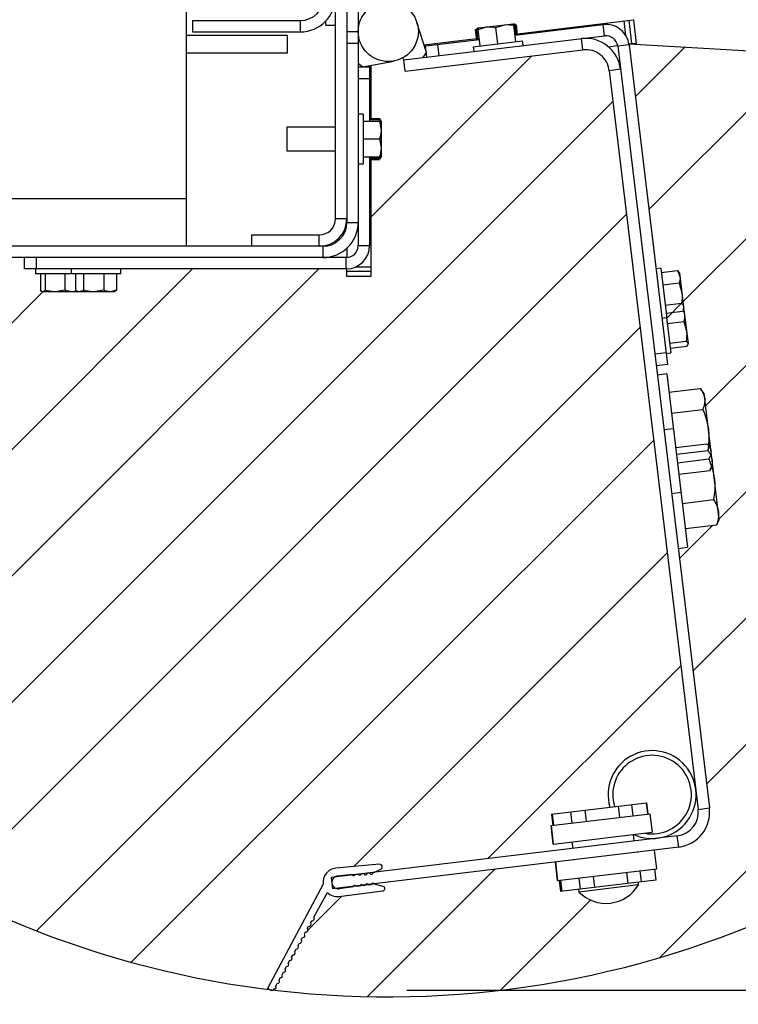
# Model space of a CAD drawing. Header units: inches. Extents: x 170 to 288, y 234 to 248.
# Tile 122 of 256: x 206.445 to 206.697, y 237.463 to 237.808. Entities that reach past the tile are written whole.
import ezdxf

# ---------------------------------------------------------------- set-up
doc = ezdxf.new("R2010")
doc.units = ezdxf.units.IN
doc.header["$LTSCALE"] = 0.25
doc.header["$MEASUREMENT"] = 0
doc.layers.add('ANNOTATIONS', color=1, linetype='Continuous')
doc.layers.add('SLIM E GUIDE MOTOR RH', color=7, linetype='Continuous')
doc.styles.add('ARIAL', font='arial.ttf', dxfattribs={"height": 0.09375})
doc.dimstyles.new('STANDARD$0', dxfattribs={"dimtxt": 0.09375, "dimasz": 0.09375, "dimexe": 0.03125, "dimexo": 0.046875, "dimgap": 0.09, "dimtad": 0, "dimtih": 1, "dimtoh": 1, "dimdec": 4, "dimzin": 0, "dimdsep": 46, "dimtxsty": 'ARIAL', "dimcen": 0.09, "dimadec": 0, "dimazin": 0, "dimtfac": 1, "dimtdec": 4, "dimtofl": 0, "dimtmove": 0, "dimatfit": 1, "dimfxl": 1, "dimtolj": 1, "dimtzin": 0, "dimarcsym": 0})

# ---------------------------------------------------------------- blocks, each defined once
blk = doc.blocks.new('*D21')
at = {"layer": 'ANNOTATIONS', "color": 0, "lineweight": -2, "transparency": 16777216}
for p, q in [((206.7274451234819, 238.0409402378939), (207.2884268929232, 238.0409402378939)), ((207.2571768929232, 237.9471902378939), (207.2571768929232, 237.8714131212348)), ((207.2571768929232, 237.5621238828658), (207.2571768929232, 237.5944656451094)), ((206.5806586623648, 237.4683738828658), (207.2884268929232, 237.4683738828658))]:
    blk.add_line(p, q, dxfattribs=at)
at = {"layer": 'ANNOTATIONS', "color": 0, "transparency": 16777216}
for points in [[(207.2415518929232, 237.9471902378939), (207.2728018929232, 237.9471902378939), (207.2571768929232, 238.0409402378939)], [(207.2415518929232, 237.5621238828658), (207.2728018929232, 237.5621238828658), (207.2571768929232, 237.4683738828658)]]:
    blk.add_solid(points, dxfattribs=at)
at = {"layer": 'defpoints', "color": 0, "transparency": 16777216}
for p in [(206.6805701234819, 238.0409402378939), (206.5337836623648, 237.4683738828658), (207.2571768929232, 237.4683738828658)]:
    blk.add_point(p, dxfattribs=at)
at = {"layer": 'ANNOTATIONS', "color": 0, "transparency": 16777216, "insert": (207.2571768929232, 237.732939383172), "char_height": 0.09375, "attachment_point": 5, "style": 'ARIAL'}
blk.add_mtext('\\A1;20 7/8"', dxfattribs=at)
blk = doc.blocks.new('*D18')
at = {"layer": 'ANNOTATIONS', "color": 0, "lineweight": -2, "transparency": 16777216}
for p, q in [((206.2464391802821, 237.8374751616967), (206.2464391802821, 236.9982826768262)), ((206.9106927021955, 237.7380263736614), (206.9106927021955, 236.9982826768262)), ((206.1526891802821, 237.0295326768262), (206.0589391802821, 237.0295326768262)), ((207.0044427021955, 237.0295326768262), (207.0981927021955, 237.0295326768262))]:
    blk.add_line(p, q, dxfattribs=at)
at = {"layer": 'ANNOTATIONS', "color": 0, "transparency": 16777216}
for points in [[(206.1526891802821, 237.0451576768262), (206.1526891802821, 237.0139076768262), (206.2464391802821, 237.0295326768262)], [(207.0044427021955, 237.0451576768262), (207.0044427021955, 237.0139076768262), (206.9106927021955, 237.0295326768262)]]:
    blk.add_solid(points, dxfattribs=at)
at = {"layer": 'defpoints', "color": 0, "transparency": 16777216}
for p in [(206.2464391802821, 237.8843501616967), (206.9106927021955, 237.7849013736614), (206.2464391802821, 237.0295326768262)]:
    blk.add_point(p, dxfattribs=at)
at = {"layer": 'ANNOTATIONS', "color": 0, "transparency": 16777216, "insert": (206.5785659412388, 237.0295326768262), "char_height": 0.09375, "attachment_point": 5, "style": 'ARIAL'}
blk.add_mtext('\\A1;26 3/4"', dxfattribs=at)

msp = doc.modelspace()

# ---------------------------------------------------------------- hatches: boundary and pattern name
at = {"layer": 'SLIM E GUIDE MOTOR RH'}
h = msp.add_hatch(dxfattribs=at)
h.set_pattern_fill('ANSI31', color=256, scale=0.25, style=0)
h.set_pattern_definition([(45, (194.802221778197, 234.9380207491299), (-0.02209708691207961, 0.02209708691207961), [])])
edge = h.paths.add_edge_path()
edge.add_arc((206.5738761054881, 237.8034061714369), 0.3373245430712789, 263.2040121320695, 356.8553153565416)
edge.add_line((206.9106927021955, 237.7849013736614), (206.658294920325, 237.7990132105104))
edge.add_line((206.658294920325, 237.7990132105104), (206.6583212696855, 237.7988148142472))
edge.add_line((206.6583212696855, 237.7988148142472), (206.6677385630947, 237.7205458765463))
edge.add_line((206.6677385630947, 237.7205458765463), (206.6693932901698, 237.7207449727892))
edge.add_line((206.6693932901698, 237.7207449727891), (206.6695735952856, 237.7192464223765))
edge.add_line((206.6695735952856, 237.7192464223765), (206.6753073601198, 237.7199363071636))
edge.add_spline(control_points=[(206.675307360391, 237.7199363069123), (206.6754183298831, 237.719833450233), (206.6755403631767, 237.7197203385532), (206.6755946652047, 237.7195934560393), (206.675599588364, 237.7195819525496)], knot_values=[0, 0, 0, 0, 0.9093367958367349, 0.9999992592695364, 0.9999992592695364, 0.9999992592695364, 0.9999992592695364], degree=3, periodic=0)
edge.add_line((206.6756041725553, 237.7195829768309), (206.6759699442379, 237.7191024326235))
edge.add_line((206.6759699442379, 237.7191024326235), (206.6761231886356, 237.7178287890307))
edge.add_spline(control_points=[(206.6761231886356, 237.7178287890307), (206.6761288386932, 237.7177771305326), (206.6761388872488, 237.7176852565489), (206.6761446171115, 237.7175930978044), (206.6761463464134, 237.7175527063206)], knot_values=[0, 0, 0, 0, 0.070251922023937, 0.1249421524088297, 0.1249421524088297, 0.1249421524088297, 0.1249421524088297], degree=3, periodic=0)
edge.add_line((206.6761480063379, 237.717552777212), (206.6768123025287, 237.7121014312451))
edge.add_line((206.6768123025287, 237.7121014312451), (206.6774056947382, 237.7071696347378))
edge.add_spline(control_points=[(206.6774056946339, 237.7071696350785), (206.6773018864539, 237.7075089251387), (206.6771620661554, 237.7079659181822), (206.6767831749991, 237.7083759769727), (206.6766855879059, 237.7084815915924)], knot_values=[0, 0, 0, 0, 0.7424401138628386, 0.9999997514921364, 0.9999997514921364, 0.9999997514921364, 0.9999997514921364], degree=3, periodic=0)
edge.add_line((206.6766855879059, 237.7084815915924), (206.6709518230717, 237.7077917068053))
edge.add_line((206.6709518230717, 237.7077917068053), (206.6713841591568, 237.7041984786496))
edge.add_line((206.6713841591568, 237.7041984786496), (206.6714638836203, 237.7035358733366))
edge.add_line((206.6714638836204, 237.7035358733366), (206.6717203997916, 237.7014039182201))
edge.add_line((206.6717203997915, 237.7014039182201), (206.6774541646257, 237.7020938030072))
edge.add_spline(control_points=[(206.6774541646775, 237.7020938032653), (206.6776208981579, 237.7029249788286), (206.6777890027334, 237.7037629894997), (206.6777137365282, 237.7045872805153), (206.6777131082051, 237.704594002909)], knot_values=[0.06249575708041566, 0.06249575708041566, 0.06249575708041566, 0.06249575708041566, 0.9923532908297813, 0.999999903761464, 0.999999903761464, 0.999999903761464, 0.999999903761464], degree=3, periodic=0)
edge.add_line((206.6777135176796, 237.7045940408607), (206.6784217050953, 237.6987253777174))
edge.add_line((206.6784217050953, 237.6987253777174), (206.6789357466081, 237.6944530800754))
edge.add_spline(control_points=[(206.6789357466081, 237.6944530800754), (206.678936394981, 237.6943988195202), (206.6789370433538, 237.694344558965), (206.6789309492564, 237.6942896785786)], knot_values=[0, 0, 0, 0, 0.1890781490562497, 0.1890781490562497, 0.1890781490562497, 0.1890781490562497], degree=3, periodic=0)
edge.add_line((206.6789361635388, 237.6942891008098), (206.6789093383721, 237.6941809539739))
edge.add_spline(control_points=[(206.6789086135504, 237.6941811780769), (206.678845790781, 237.6939779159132), (206.6786640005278, 237.6937637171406), (206.6784822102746, 237.693549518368)], knot_values=[0.3125856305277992, 0.3125856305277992, 0.3125856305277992, 0.3125856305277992, 1, 1, 1, 1], degree=3, periodic=0)
edge.add_line((206.6784822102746, 237.693549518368), (206.6727484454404, 237.6928596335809))
edge.add_line((206.6727484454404, 237.6928596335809), (206.6729284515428, 237.6913635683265))
edge.add_line((206.6729284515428, 237.6913635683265), (206.6729571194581, 237.6911253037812))
edge.add_line((206.6729571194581, 237.6911253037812), (206.671302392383, 237.6909262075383))
edge.add_line((206.671302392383, 237.6909262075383), (206.6717602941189, 237.687120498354))
edge.add_line((206.6717602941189, 237.687120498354), (206.6678220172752, 237.6866466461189))
edge.add_line((206.6678220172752, 237.6866466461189), (206.6682122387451, 237.6834034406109))
edge.add_line((206.6682122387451, 237.6834034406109), (206.671521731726, 237.6838016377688))
edge.add_line((206.671521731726, 237.6838016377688), (206.6722038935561, 237.678132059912))
edge.add_line((206.6722038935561, 237.678132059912), (206.6722865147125, 237.6774453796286))
edge.add_line((206.6722865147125, 237.6774453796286), (206.6832245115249, 237.6787614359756))
edge.add_spline(control_points=[(206.6832245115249, 237.6787614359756), (206.6837814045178, 237.6778960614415), (206.6845203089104, 237.676747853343), (206.6847270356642, 237.6755030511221), (206.6847779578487, 237.6751964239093)], knot_values=[0, 0, 0, 0, 0.7536739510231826, 0.9999999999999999, 0.9999999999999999, 0.9999999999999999, 0.9999999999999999], degree=3, periodic=0)
edge.add_line((206.6847779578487, 237.6751964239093), (206.6860849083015, 237.6643341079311))
edge.add_line((206.6860849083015, 237.6643341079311), (206.6873638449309, 237.6537046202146))
edge.add_line((206.6873638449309, 237.6537046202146), (206.688157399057, 237.6471092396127))
edge.add_line((206.688157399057, 237.6471092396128), (206.689542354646, 237.6355986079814))
edge.add_spline(control_points=[(206.689542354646, 237.6355986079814), (206.689553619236, 237.6354937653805), (206.689638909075, 237.634699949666), (206.6895767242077, 237.633175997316), (206.6891703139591, 237.631762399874), (206.688965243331, 237.6310491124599)], knot_values=[0, 0, 0, 0, 0.0701027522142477, 0.5307829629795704, 1, 1, 1, 1], degree=3, periodic=0)
edge.add_line((206.688965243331, 237.6310491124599), (206.6780272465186, 237.6297330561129))
edge.add_line((206.6780272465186, 237.6297330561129), (206.6788086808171, 237.6232384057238))
edge.add_line((206.6788086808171, 237.6232384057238), (206.6754991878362, 237.6228402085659))
edge.add_line((206.6754991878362, 237.6228402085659), (206.6864176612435, 237.5320947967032))
edge.add_arc((206.6742057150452, 237.5306254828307), 0.01230002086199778, -83.13906115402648, 6.8607199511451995, ccw=False)
edge.add_line((206.6756750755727, 237.5184135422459), (206.667125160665, 237.5173847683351))
edge.add_line((206.667125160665, 237.5173847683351), (206.6679090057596, 237.5108700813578))
edge.add_line((206.6679090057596, 237.5108700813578), (206.6673227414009, 237.5107995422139))
edge.add_line((206.6673227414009, 237.5107995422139), (206.6677930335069, 237.5068908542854))
edge.add_line((206.6677930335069, 237.5068908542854), (206.6676978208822, 237.5068793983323))
edge.add_line((206.6676978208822, 237.5068793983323), (206.6625208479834, 237.5062565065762))
edge.add_line((206.6625208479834, 237.5062565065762), (206.6616040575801, 237.5061461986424))
edge.add_line((206.6616040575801, 237.5061461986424), (206.6616171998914, 237.5052092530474))
edge.add_arc((206.6502609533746, 237.5119856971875), 0.01322439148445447, 224.5468917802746, 329.1748330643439, ccw=False)
edge.add_line((206.6408362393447, 237.5027088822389), (206.6406267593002, 237.5036222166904))
edge.add_line((206.6406267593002, 237.5036222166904), (206.6348749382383, 237.5029301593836))
edge.add_line((206.6348749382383, 237.5029301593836), (206.6344377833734, 237.5028775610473))
edge.add_line((206.6344377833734, 237.5028775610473), (206.6339674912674, 237.5067862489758))
edge.add_line((206.6339674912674, 237.5067862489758), (206.6333811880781, 237.5067157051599))
edge.add_line((206.6333811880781, 237.5067157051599), (206.6325973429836, 237.5132303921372))
edge.add_line((206.6325973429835, 237.5132303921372), (206.5692501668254, 237.5056084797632))
edge.add_arc((206.5688232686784, 237.5053136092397), 0.0005188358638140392, 16.56957949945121, 34.6339255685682, ccw=False)
edge.add_line((206.5693205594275, 237.5054615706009), (206.5723675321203, 237.5047032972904))
edge.add_arc((206.5721700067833, 237.5039095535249), 0.0008179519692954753, -82.96095431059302, 76.02563793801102, ccw=False)
edge.add_line((206.5722702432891, 237.5030977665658), (206.5569450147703, 237.5012054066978))
edge.add_arc((206.5563407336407, 237.5060987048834), 0.004930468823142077, 226.5444311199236, 277.0399042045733, ccw=False)
edge.add_line((206.5529495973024, 237.5025196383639), (206.5481377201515, 237.4939666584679))
edge.add_arc((206.5476028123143, 237.4934352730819), 0.0007539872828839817, -102.42715813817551, 44.81072668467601, ccw=False)
edge.add_line((206.5474405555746, 237.4926989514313), (206.5470885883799, 237.4920589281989))
edge.add_arc((206.5463221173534, 237.4915759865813), 0.0009059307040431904, -89.83099432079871, 32.21439904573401, ccw=False)
edge.add_line((206.5463247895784, 237.4906700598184), (206.5459854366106, 237.4900530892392))
edge.add_arc((206.5453495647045, 237.4895660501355), 0.0008009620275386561, -95.06289226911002, 37.44991277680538, ccw=False)
edge.add_line((206.5452788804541, 237.4887682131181), (206.5448830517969, 237.4880485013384))
edge.add_arc((206.5443776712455, 237.4875413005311), 0.0007160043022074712, -102.71948397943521, 45.102997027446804, ccw=False)
edge.add_line((206.5442200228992, 237.4868428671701), (206.5437551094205, 237.4859973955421))
edge.add_arc((206.5432475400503, 237.485485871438), 0.0007206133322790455, -102.84168497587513, 45.222343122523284, ccw=False)
edge.add_line((206.543087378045, 237.4847832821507), (206.5426752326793, 237.4840337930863))
edge.add_arc((206.5420226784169, 237.4835819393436), 0.0007937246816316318, -92.31584543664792, 34.70022251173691, ccw=False)
edge.add_line((206.5419906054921, 237.48278886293), (206.5414948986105, 237.4818874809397))
edge.add_arc((206.5409304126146, 237.481432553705), 0.0007249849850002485, -96.48289905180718, 38.865831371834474, ccw=False)
edge.add_line((206.5408485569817, 237.4807122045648), (206.540413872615, 237.4799217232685))
edge.add_arc((206.5399678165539, 237.4794716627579), 0.0006336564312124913, -102.87281369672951, 45.25603424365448, ccw=False)
edge.add_line((206.5398266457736, 237.4788539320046), (206.5392679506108, 237.4778379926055))
edge.add_arc((206.5387821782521, 237.4773837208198), 0.0006650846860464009, -100.69874694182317, 43.08075525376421, ccw=False)
edge.add_line((206.538658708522, 237.4767301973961), (206.5381913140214, 237.4758801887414))
edge.add_arc((206.5376009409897, 237.4754547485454), 0.000727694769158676, -93.39694048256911, 35.77763220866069, ccw=False)
edge.add_line((206.5375578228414, 237.4747283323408), (206.5370641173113, 237.4738305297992))
edge.add_arc((206.5364557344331, 237.4734276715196), 0.0007296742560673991, -91.1282268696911, 33.511683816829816, ccw=False)
edge.add_line((206.5364413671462, 237.4726981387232), (206.5360225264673, 237.4719365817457))
edge.add_arc((206.535443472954, 237.4714925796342), 0.0007296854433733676, -95.09326844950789, 37.47998604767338, ccw=False)
edge.add_line((206.5353786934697, 237.4707657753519), (206.5348227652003, 237.4697548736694))
edge.add_arc((206.5345246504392, 237.4693248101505), 0.0005232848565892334, -109.02449597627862, 55.270774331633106, ccw=False)
edge.add_arc((206.5334359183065, 237.4693933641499), 0.001077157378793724, 299.0524053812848, 328.4723292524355, ccw=False)

# ---------------------------------------------------------------- linework, layer by layer
for p, q in [((206.5036038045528, 238.0369735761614), (206.5036038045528, 237.7284402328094)), ((206.5597373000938, 238.0369735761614), (206.5597373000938, 237.7367735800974)), ((206.5557705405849, 237.738073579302), (206.5557705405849, 238.0313069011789)), ((206.5637037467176, 237.8617996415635), (206.5637037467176, 237.7286402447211)), ((206.5057705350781, 237.8073319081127), (206.5057705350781, 237.803365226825)), ((206.5057705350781, 237.8073319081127), (206.5434703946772, 237.8073319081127)), ((206.5434703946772, 237.803365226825), (206.5434703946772, 237.8073319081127)), ((206.5524370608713, 237.8057235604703), (206.5524370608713, 237.807245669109)), ((206.5524370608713, 237.8057235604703), (206.5557705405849, 237.8057235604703)), ((206.5875046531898, 237.7961040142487), (206.5842260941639, 237.8065976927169)), ((206.6055546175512, 237.8047204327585), (206.6179651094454, 237.8062136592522)), ((206.6056212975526, 237.8041662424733), (206.6086572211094, 237.8050937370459)), ((206.6118265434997, 237.8049128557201), (206.6148624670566, 237.8058403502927)), ((206.6187216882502, 237.7999255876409), (206.6180317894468, 237.8056594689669)), ((206.6182411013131, 237.8060413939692), (206.6187919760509, 237.8057509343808)), ((206.618446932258, 237.8022091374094), (206.6492745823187, 237.8059183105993)), ((206.6186456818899, 237.8059227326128), (206.6184755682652, 237.8059955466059)), ((206.6189364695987, 237.8022680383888), (206.6185213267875, 237.8057183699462)), ((206.6186791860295, 237.8059084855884), (206.6186456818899, 237.8059227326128)), ((206.6187158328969, 237.8058435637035), (206.6189182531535, 237.8057661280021)), ((206.6192071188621, 237.8023006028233), (206.6187919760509, 237.8057509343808)), ((206.6193333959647, 237.8023157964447), (206.6189182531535, 237.8057661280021)), ((206.61937859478, 237.802321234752), (206.6189634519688, 237.8057715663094)), ((206.6193844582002, 237.8023219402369), (206.618969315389, 237.8057722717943)), ((206.6193366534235, 237.8027192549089), (206.6598832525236, 237.807597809)), ((206.6497484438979, 237.8019799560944), (206.6492745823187, 237.8059183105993)), ((206.6571900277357, 237.8020780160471), (206.6565737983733, 237.8071996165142)), ((206.6582285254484, 237.8073987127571), (206.659224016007, 237.7991249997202)), ((206.6598832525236, 237.807597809), (206.6608787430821, 237.799324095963)), ((206.5036038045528, 237.80222358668), (206.5389038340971, 237.80222358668)), ((206.5057705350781, 237.803365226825), (206.5434703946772, 237.803365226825)), ((206.5389038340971, 237.80222358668), (206.5389038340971, 237.7959735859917)), ((206.5597373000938, 237.8034662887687), (206.5637037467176, 237.8034662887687)), ((206.5796208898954, 237.7935422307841), (206.6497484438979, 237.8019799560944)), ((206.6050989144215, 237.8006031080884), (206.6046837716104, 237.8040534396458)), ((206.6051047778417, 237.8006038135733), (206.6046896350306, 237.8040541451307)), ((206.6048897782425, 237.8041982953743), (206.6047348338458, 237.804059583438)), ((206.6047348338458, 237.804059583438), (206.6049625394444, 237.8041465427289)), ((206.605149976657, 237.8006092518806), (206.6047348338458, 237.804059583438)), ((206.6048611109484, 237.8040747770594), (206.6051663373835, 237.8041827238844)), ((206.6052762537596, 237.8006244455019), (206.6048611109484, 237.8040747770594)), ((206.605308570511, 237.8045357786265), (206.6051104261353, 237.8043874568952)), ((206.6051317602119, 237.8041073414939), (206.6056095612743, 237.8042637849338)), ((206.6055469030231, 237.8006570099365), (206.6051317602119, 237.8041073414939)), ((206.6054806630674, 237.8046648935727), (206.605308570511, 237.8045357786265)), ((206.606311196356, 237.7984323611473), (206.6056212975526, 237.8041662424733)), ((206.6125164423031, 237.7991789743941), (206.6118265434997, 237.8049128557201)), ((206.5637037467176, 237.7992735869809), (206.5597373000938, 237.7992735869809)), ((206.5866660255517, 237.7987883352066), (206.6050511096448, 237.8010004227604)), ((206.5872221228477, 237.7984521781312), (206.6060364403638, 237.8007159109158)), ((206.5876959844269, 237.7945138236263), (206.5872221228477, 237.7984521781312)), ((206.5913589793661, 237.7989499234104), (206.5918328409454, 237.7950115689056)), ((206.6039118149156, 237.7981436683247), (206.6211210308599, 237.8002142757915)), ((206.6039118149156, 237.7981436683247), (206.6041109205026, 237.7964888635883)), ((206.621320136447, 237.7985594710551), (206.6211210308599, 237.8002142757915)), ((206.6421471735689, 237.7970703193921), (206.6416733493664, 237.8010083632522)), ((206.6511292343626, 237.7981510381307), (206.6543543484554, 237.7985390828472)), ((206.6583212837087, 237.7988146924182), (206.654383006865, 237.7983408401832)), ((206.654383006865, 237.7983408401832), (206.6864176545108, 237.5320947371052)), ((206.6608787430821, 237.799324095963), (206.6582949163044, 237.7990132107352)), ((206.9106927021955, 237.7849013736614), (206.6582949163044, 237.7990132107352)), ((206.6583212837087, 237.7988146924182), (206.6717602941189, 237.687120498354)), ((206.5389038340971, 237.7959735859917), (206.5036038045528, 237.7959735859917)), ((206.5680706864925, 237.7386059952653), (206.6243996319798, 237.7949349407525)), ((206.580094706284, 237.7896041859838), (206.6421471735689, 237.7970703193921)), ((206.5863732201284, 237.7943546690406), (206.5875046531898, 237.7961040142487)), ((206.5637037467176, 237.7924725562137), (206.5653054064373, 237.7911402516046)), ((206.5653054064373, 237.7911402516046), (206.5761155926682, 237.793141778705)), ((206.5680706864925, 237.7916522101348), (206.5680706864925, 237.773134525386)), ((206.5796208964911, 237.7935421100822), (206.579234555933, 237.7942499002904)), ((206.5800947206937, 237.7896040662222), (206.5796208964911, 237.7935421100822)), ((206.5637037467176, 237.7911402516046), (206.5676705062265, 237.7911402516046)), ((206.5676705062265, 237.7911402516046), (206.5676705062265, 237.7721902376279)), ((206.6553545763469, 237.7902659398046), (206.6514163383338, 237.7897920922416)), ((206.6514163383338, 237.7897920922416), (206.6824794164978, 237.5316208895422)), ((206.5676705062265, 237.7869735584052), (206.5637037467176, 237.7869735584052)), ((206.3925930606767, 237.5189341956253), (206.6527088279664, 237.779049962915)), ((206.5653704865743, 237.7746069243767), (206.5637037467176, 237.7746069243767)), ((206.5653704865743, 237.7746069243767), (206.5653704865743, 237.7572735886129)), ((206.5653704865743, 237.7721902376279), (206.5711457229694, 237.7721902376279)), ((206.5676705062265, 237.773134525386), (206.5711457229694, 237.773134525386)), ((206.5676705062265, 237.7731286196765), (206.5711457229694, 237.7731286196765)), ((206.5676705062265, 237.773083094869), (206.5711457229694, 237.773083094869)), ((206.5676705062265, 237.772955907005), (206.5711457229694, 237.772955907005)), ((206.5676705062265, 237.7726833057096), (206.5711457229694, 237.7726833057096)), ((206.5711457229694, 237.773083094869), (206.5712048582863, 237.7728466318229)), ((206.571264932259, 237.7729126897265), (206.5711457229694, 237.773083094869)), ((206.5711457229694, 237.772955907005), (206.5712164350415, 237.7726399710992)), ((206.5711457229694, 237.7726833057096), (206.5712439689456, 237.7721902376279)), ((206.5711457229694, 237.7721902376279), (206.571703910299, 237.769065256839)), ((206.571549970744, 237.7724565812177), (206.5714263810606, 237.7726710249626)), ((206.5716576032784, 237.7722702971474), (206.571549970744, 237.7724565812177)), ((206.571703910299, 237.7721902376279), (206.571703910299, 237.7596902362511)), ((206.5557705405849, 237.7701068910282), (206.5387039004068, 237.7701068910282)), ((206.5387039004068, 237.7701068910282), (206.5387039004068, 237.7617735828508)), ((206.5653704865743, 237.7659402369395), (206.5711457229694, 237.7659402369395)), ((206.5711457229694, 237.7659402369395), (206.571703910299, 237.7628152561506)), ((206.5387039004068, 237.7617735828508), (206.5557705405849, 237.7617735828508)), ((206.5637037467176, 237.7572735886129), (206.5653704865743, 237.7572735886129)), ((206.5653704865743, 237.7596902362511), (206.5711457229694, 237.7596902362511)), ((206.5676705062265, 237.7596902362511), (206.5676705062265, 237.7286402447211)), ((206.5676705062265, 237.7591971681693), (206.5711457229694, 237.7591971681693)), ((206.5676705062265, 237.758924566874), (206.5711457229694, 237.758924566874)), ((206.5676705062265, 237.75879737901), (206.5711457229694, 237.75879737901)), ((206.5676705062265, 237.7587518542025), (206.5711457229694, 237.7587518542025)), ((206.5676705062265, 237.758745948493), (206.5711457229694, 237.758745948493)), ((206.5680706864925, 237.758745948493), (206.5680706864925, 237.7179069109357)), ((206.5714999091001, 237.7594367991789), (206.5711457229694, 237.758924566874)), ((206.5712467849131, 237.7589890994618), (206.5711457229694, 237.75879737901)), ((206.5713156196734, 237.7590177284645), (206.5713337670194, 237.7590492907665)), ((206.5713337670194, 237.7590492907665), (206.5714263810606, 237.759209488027)), ((206.3229373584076, 237.7451068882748), (206.5036038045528, 237.7451068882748)), ((206.4207120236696, 237.502858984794), (206.6574551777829, 237.7396021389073)), ((206.5557705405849, 237.738073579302), (206.5597373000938, 237.738073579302)), ((206.5597373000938, 237.7367735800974), (206.5637037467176, 237.7367735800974)), ((206.5264037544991, 237.7324069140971), (206.5264037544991, 237.7284402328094)), ((206.5264037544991, 237.7324069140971), (206.55010387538, 237.7324069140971)), ((206.55010387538, 237.7284402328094), (206.55010387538, 237.7324069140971)), ((206.5514039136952, 237.7284402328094), (206.2913706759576, 237.7284402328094)), ((206.5514039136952, 237.7244735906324), (206.5514039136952, 237.7284402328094)), ((206.5597373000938, 237.7277267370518), (206.5597373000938, 237.7244783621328)), ((206.5637037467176, 237.7286402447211), (206.5676705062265, 237.7286402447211)), ((206.5595370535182, 237.7244735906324), (206.2913706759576, 237.7244735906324)), ((206.4470372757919, 237.7205069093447), (206.4470372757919, 237.7244735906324)), ((206.4512039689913, 237.7244735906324), (206.4512039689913, 237.7205069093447)), ((206.5595370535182, 237.7205069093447), (206.5595370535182, 237.7244735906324)), ((206.3428667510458, 237.5575962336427), (206.5057774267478, 237.7205069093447)), ((206.3666799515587, 237.5372152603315), (206.549971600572, 237.7205069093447)), ((206.5595370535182, 237.7205069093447), (206.4470372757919, 237.7205069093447)), ((206.4508704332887, 237.7205069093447), (206.4508704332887, 237.7188402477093)), ((206.4633705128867, 237.7205069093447), (206.4633705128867, 237.7188402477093)), ((206.4807037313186, 237.7188402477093), (206.4807037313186, 237.7205069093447)), ((206.5597373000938, 237.7179069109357), (206.5597373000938, 237.7205093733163)), ((206.5680706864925, 237.7195735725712), (206.5597373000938, 237.7195735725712)), ((206.5629121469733, 237.7212402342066), (206.5680706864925, 237.7212402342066)), ((206.6693932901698, 237.7207449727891), (206.6677385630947, 237.7205458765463)), ((206.6693932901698, 237.7207449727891), (206.6713841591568, 237.7041984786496)), ((206.6695735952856, 237.7192464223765), (206.6753073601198, 237.7199363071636)), ((206.6753073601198, 237.7199363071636), (206.6761231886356, 237.7178287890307)), ((206.6759699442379, 237.7191024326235), (206.6756087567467, 237.7195840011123)), ((206.6759699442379, 237.7191024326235), (206.6774056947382, 237.7071696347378)), ((206.4807037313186, 237.7188402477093), (206.4508704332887, 237.7188402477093)), ((206.4526172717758, 237.7188402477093), (206.4526172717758, 237.7130651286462)), ((206.4543030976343, 237.7188402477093), (206.4543030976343, 237.7130651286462)), ((206.4612231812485, 237.7188402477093), (206.4612231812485, 237.7130651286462)), ((206.4648798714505, 237.7188402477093), (206.4648798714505, 237.7130651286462)), ((206.4676570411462, 237.7188402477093), (206.4676570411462, 237.7130651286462)), ((206.4748142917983, 237.7188402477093), (206.4748142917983, 237.7130651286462)), ((206.4791943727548, 237.7188402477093), (206.4791943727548, 237.7130651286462)), ((206.5680706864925, 237.7179069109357), (206.5597373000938, 237.7179069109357)), ((206.6700968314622, 237.7148977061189), (206.6758305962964, 237.7155875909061)), ((206.6758305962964, 237.7155875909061), (206.6768123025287, 237.7121014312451)), ((206.3211080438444, 237.5800317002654), (206.45363907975, 237.7125627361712)), ((206.4531094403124, 237.7126096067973), (206.4532871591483, 237.7125069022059)), ((206.4653135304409, 237.7125069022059), (206.453460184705, 237.7125069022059)), ((206.4612231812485, 237.7130651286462), (206.457763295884, 237.7125069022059)), ((206.4650582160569, 237.7127667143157), (206.4638401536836, 237.7125069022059)), ((206.4652656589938, 237.7128079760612), (206.4657872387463, 237.7125069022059)), ((206.4782873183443, 237.7125069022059), (206.4657872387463, 237.7125069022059)), ((206.4748142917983, 237.7130651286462), (206.4712358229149, 237.7125069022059)), ((206.4791943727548, 237.7130651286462), (206.4770044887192, 237.7125069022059)), ((206.4782873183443, 237.7125069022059), (206.4788085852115, 237.7128079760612)), ((206.6709518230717, 237.7077917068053), (206.6766855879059, 237.7084815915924)), ((206.6712835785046, 237.7050344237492), (206.6770173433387, 237.7057243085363)), ((206.6772265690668, 237.7061380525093), (206.6774631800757, 237.7066918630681)), ((206.6772923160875, 237.705937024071), (206.6776957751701, 237.70475872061)), ((206.6774056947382, 237.7071696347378), (206.6774631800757, 237.7066918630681)), ((206.6775197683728, 237.7062215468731), (206.6789357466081, 237.6944530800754)), ((206.6698091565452, 237.7033367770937), (206.6714638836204, 237.7035358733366)), ((206.6713841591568, 237.7041984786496), (206.6714638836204, 237.7035358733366)), ((206.6714638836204, 237.7035358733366), (206.6729571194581, 237.6911253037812)), ((206.6717203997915, 237.7014039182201), (206.6774541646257, 237.7020938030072)), ((206.6774541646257, 237.7020938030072), (206.6784217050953, 237.6987253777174)), ((206.4512191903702, 237.4891719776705), (206.6622015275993, 237.7001543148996)), ((206.6725470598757, 237.6945333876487), (206.6782808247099, 237.6952232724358)), ((206.6727484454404, 237.6928596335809), (206.6784822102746, 237.693549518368)), ((206.6788756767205, 237.6940925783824), (206.6789564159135, 237.6942812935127)), ((206.6673242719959, 237.6907835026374), (206.6712625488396, 237.6912573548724)), ((206.671302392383, 237.6909262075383), (206.6729571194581, 237.6911253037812)), ((206.6717602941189, 237.687120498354), (206.6678220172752, 237.6866466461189)), ((206.671521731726, 237.6838016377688), (206.6682122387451, 237.6834034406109)), ((206.671521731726, 237.6838016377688), (206.6788086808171, 237.6232384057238)), ((206.6722865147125, 237.6774453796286), (206.6832245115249, 237.6787614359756)), ((206.6833136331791, 237.6786218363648), (206.6832245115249, 237.6787614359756)), ((206.6845636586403, 237.6769775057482), (206.6833246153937, 237.6786300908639)), ((206.6898596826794, 237.6329612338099), (206.6845636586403, 237.6769775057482)), ((206.6731764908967, 237.670048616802), (206.6841144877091, 237.6713646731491)), ((206.6738312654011, 237.6646066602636), (206.6705217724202, 237.6642084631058)), ((206.4798772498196, 237.6504125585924), (206.4914127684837, 237.6619480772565)), ((206.4844049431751, 237.4781635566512), (206.6669478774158, 237.6607064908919)), ((206.6746127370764, 237.6581116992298), (206.6855507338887, 237.6594277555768)), ((206.6749004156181, 237.6557207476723), (206.6858384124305, 237.6570368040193)), ((206.6868732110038, 237.6577823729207), (206.6861963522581, 237.6586851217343)), ((206.675257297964, 237.6527546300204), (206.6861952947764, 237.6540706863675)), ((206.6867384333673, 237.6502571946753), (206.6875501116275, 237.6521565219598)), ((206.6757343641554, 237.648789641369), (206.6866723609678, 237.6501056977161)), ((206.6731896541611, 237.642035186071), (206.6764991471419, 237.6424333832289)), ((206.6769645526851, 237.638565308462), (206.6879025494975, 237.639881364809)), ((206.6894162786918, 237.6319236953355), (206.6898596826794, 237.6329612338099)), ((206.6780272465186, 237.6297330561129), (206.688965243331, 237.6310491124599)), ((206.6754991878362, 237.6228402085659), (206.6788086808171, 237.6232384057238)), ((206.5620034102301, 237.5115678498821), (206.6716942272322, 237.6212586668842)), ((206.6090184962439, 237.5143887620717), (206.6764405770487, 237.5818108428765)), ((206.631182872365, 237.529929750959), (206.6644429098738, 237.533931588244)), ((206.6597362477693, 237.5293998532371), (206.6592659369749, 237.5333086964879)), ((206.6644429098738, 237.533931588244), (206.6645381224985, 237.5339430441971)), ((206.6649132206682, 237.5300227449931), (206.6644429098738, 237.533931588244)), ((206.6650084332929, 237.5300342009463), (206.6645381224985, 237.5339430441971)), ((206.6311565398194, 237.5259611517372), (206.6655947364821, 237.5301047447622)), ((206.631182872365, 237.529929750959), (206.6316531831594, 237.5260209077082)), ((206.6320903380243, 237.5260735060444), (206.6316200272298, 237.5299823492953)), ((206.6384986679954, 237.5268445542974), (206.6380283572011, 237.5307533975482)), ((206.6434957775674, 237.5274458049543), (206.643025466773, 237.5313546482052)), ((206.6550811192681, 237.5288397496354), (206.6546108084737, 237.5327485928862)), ((206.6655928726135, 237.5301045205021), (206.666376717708, 237.5235898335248)), ((206.6655947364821, 237.5301047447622), (206.6663785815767, 237.5235900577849)), ((206.6824794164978, 237.5316208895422), (206.6864176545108, 237.5320947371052)), ((206.6310696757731, 237.5259507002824), (206.6310668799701, 237.5259503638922)), ((206.6310668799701, 237.5259503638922), (206.6318507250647, 237.5194356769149)), ((206.6310687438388, 237.5259505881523), (206.631076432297, 237.5259515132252)), ((206.6310687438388, 237.5259505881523), (206.6318525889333, 237.519435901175)), ((206.6311624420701, 237.5259618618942), (206.631076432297, 237.5259515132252)), ((206.6318602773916, 237.5194368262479), (206.631076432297, 237.5259515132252)), ((206.6319403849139, 237.5194464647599), (206.6663785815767, 237.5235900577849)), ((206.6601366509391, 237.5205392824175), (206.6598638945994, 237.5228062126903)), ((206.6752012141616, 237.5223518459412), (206.5542403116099, 237.5077978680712)), ((206.6318535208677, 237.5194360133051), (206.6318507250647, 237.5194356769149)), ((206.6318525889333, 237.519435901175), (206.6318602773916, 237.5194368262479)), ((206.6319462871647, 237.5194471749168), (206.6318602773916, 237.5194368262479)), ((206.638365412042, 237.5202195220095), (206.6386381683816, 237.5179525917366)), ((206.6756750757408, 237.5184134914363), (206.6752012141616, 237.5223518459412)), ((206.6756750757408, 237.5184134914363), (206.5547141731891, 237.5038595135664)), ((206.6612297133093, 237.5166645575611), (206.6612484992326, 237.5166776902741)), ((206.667125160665, 237.5173847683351), (206.6679090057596, 237.5108700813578)), ((206.6325973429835, 237.5132303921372), (206.6333811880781, 237.5067157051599)), ((206.6333848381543, 237.5067161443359), (206.6326009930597, 237.5132308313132)), ((206.6390039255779, 237.5140012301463), (206.6388043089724, 237.5138618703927)), ((206.5711762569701, 237.5124068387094), (206.5558916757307, 237.5110088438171)), ((206.5647138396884, 237.509084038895), (206.5657651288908, 237.5092040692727)), ((206.5667937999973, 237.5093215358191), (206.5678308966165, 237.5094398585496)), ((206.5688681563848, 237.5094126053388), (206.5716357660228, 237.5107635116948)), ((206.6333811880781, 237.5067157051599), (206.6679090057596, 237.5108700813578)), ((206.6573954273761, 237.509605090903), (206.6578657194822, 237.5056964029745)), ((206.6620505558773, 237.5101651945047), (206.6625208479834, 237.5062565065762)), ((206.6672275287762, 237.5107880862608), (206.6676978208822, 237.5068793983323)), ((206.6677930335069, 237.5068908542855), (206.6673227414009, 237.5107995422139)), ((206.5542403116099, 237.5077978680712), (206.5547141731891, 237.5038595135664)), ((206.5564611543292, 237.5083395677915), (206.5615608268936, 237.5089219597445)), ((206.5625797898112, 237.508840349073), (206.5637004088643, 237.5089682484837)), ((206.6339674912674, 237.5067862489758), (206.6344377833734, 237.5028775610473)), ((206.6344046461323, 237.5068388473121), (206.6348749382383, 237.5029301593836)), ((206.6676978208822, 237.5068793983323), (206.6344377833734, 237.5028775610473)), ((206.6408129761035, 237.507609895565), (206.6412832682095, 237.5037012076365)), ((206.6458100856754, 237.508211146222), (206.6462803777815, 237.5043024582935)), ((206.6616172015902, 237.5052092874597), (206.6616040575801, 237.5061461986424)), ((206.6677930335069, 237.5068908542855), (206.6676978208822, 237.5068793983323)), ((206.5514499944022, 237.5054739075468), (206.5320042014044, 237.4689973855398)), ((206.5481377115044, 237.4939666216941), (206.5529495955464, 237.5025196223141)), ((206.5569450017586, 237.5012054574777), (206.5722702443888, 237.5030977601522)), ((206.5620776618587, 237.5045021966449), (206.5570001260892, 237.5038600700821)), ((206.5641978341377, 237.5048166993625), (206.5630541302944, 237.5046860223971)), ((206.5662490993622, 237.505050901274), (206.5651881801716, 237.5049297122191)), ((206.5683051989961, 237.5052856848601), (206.5672681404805, 237.5051672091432)), ((206.5723675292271, 237.5047032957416), (206.5693205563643, 237.5054615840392)), ((206.6406267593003, 237.5036222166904), (206.6408362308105, 237.5027089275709)), ((206.6615578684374, 237.5052021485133), (206.6408362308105, 237.5027089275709)), ((206.6615578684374, 237.5052021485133), (206.6616172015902, 237.5052092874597)), ((206.5470885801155, 237.4920588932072), (206.5474405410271, 237.4926989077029)), ((206.5448830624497, 237.4880485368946), (206.5452788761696, 237.4887682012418)), ((206.5459854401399, 237.4900531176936), (206.5463247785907, 237.4906700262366)), ((206.5437551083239, 237.4859973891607), (206.544220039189, 237.4868429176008)), ((206.5414948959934, 237.481887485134), (206.5419906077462, 237.4827888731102)), ((206.5426752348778, 237.4840338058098), (206.5430873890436, 237.484783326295)), ((206.5392679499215, 237.4778379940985), (206.5398266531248, 237.4788539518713)), ((206.5404138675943, 237.4799217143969), (206.5408485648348, 237.4807122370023)), ((206.5370641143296, 237.4738305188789), (206.5375578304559, 237.4747283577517)), ((206.5381913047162, 237.4758801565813), (206.538658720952, 237.4767302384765)), ((206.5360225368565, 237.4719366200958), (206.5364413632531, 237.4726981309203)), ((206.5330533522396, 237.4683864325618), (206.5320042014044, 237.4689973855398)), ((206.5348227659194, 237.469754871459), (206.5353786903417, 237.4707657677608))]:
    msp.add_line(p, q, dxfattribs=at)
msp.add_circle((206.574203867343, 237.8034663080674), 0.01050000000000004, dxfattribs=at)
for centre, radius, start, end in [((206.5738761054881, 237.8034061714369), 0.3373245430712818, 166.1583761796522, 356.8553153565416), ((206.5434705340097, 237.8156652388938), 0.008333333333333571, 270, 0), ((206.5434705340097, 237.8156652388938), 0.01230000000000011, 270, 0), ((206.6502461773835, 237.7978432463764), 0.008133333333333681, 6.860829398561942, 96.86082939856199), ((206.6502461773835, 237.7978432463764), 0.004166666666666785, 6.860829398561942, 96.86082939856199), ((206.6431426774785, 237.7887965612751), 0.01229999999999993, 6.860829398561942, 96.86082939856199), ((206.6431426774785, 237.7887965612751), 0.008333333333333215, 6.860829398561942, 96.86082939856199), ((206.550103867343, 237.7380735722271), 0.005666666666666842, 270, 0), ((206.550103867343, 237.7380735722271), 0.009633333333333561, 270, 0), ((206.551403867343, 237.7367735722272), 0.01229999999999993, 270, 0), ((206.551403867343, 237.7367735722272), 0.008333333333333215, 270, 0), ((206.5595372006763, 237.7286402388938), 0.008133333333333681, 270, 0), ((206.5595372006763, 237.7286402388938), 0.004166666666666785, 270, 0), ((206.6663825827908, 237.5367682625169), 0.01536666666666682, 245.226383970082, 196.5439279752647), ((206.6663825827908, 237.5367682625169), 0.01373333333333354, 259.1624165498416, 197.7087500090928), ((206.6742057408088, 237.5306254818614), 0.008333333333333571, 276.860829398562, 6.860829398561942), ((206.6742057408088, 237.5306254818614), 0.01230000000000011, 276.860829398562, 6.860829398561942), ((206.5563407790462, 237.5060987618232), 0.004930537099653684, 95.22598505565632, 187.2804260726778), ((206.5641963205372, 237.5091207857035), 0.0005188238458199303, 197.0894782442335, 355.9380035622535), ((206.5662833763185, 237.5092285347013), 0.0005188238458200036, 182.7028484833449, 10.32463332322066), ((206.5683495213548, 237.5094262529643), 0.0005188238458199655, 178.4890697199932, 358.4890697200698), ((206.5712552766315, 237.5115429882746), 0.0008674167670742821, 296.0176196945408, 95.22598505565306), ((206.5567170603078, 237.5060982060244), 0.002255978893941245, 96.51374090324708, 277.2079178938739), ((206.5620774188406, 237.5089699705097), 0.0005188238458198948, 185.3165885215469, 345.5347613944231), ((206.5688232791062, 237.5053136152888), 0.000518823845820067, 16.56455525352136, 183.0926845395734), ((206.5563407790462, 237.5060987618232), 0.004930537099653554, 226.5442628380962, 277.039325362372), ((206.5625935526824, 237.5044472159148), 0.0005188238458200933, 27.41051766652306, 173.9153803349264), ((206.5647093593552, 237.5047299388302), 0.0005188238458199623, 22.64844249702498, 170.3790393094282), ((206.5667675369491, 237.5050308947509), 0.0005188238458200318, 15.23286759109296, 177.794614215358), ((206.5721700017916, 237.5039095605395), 0.0008179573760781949, 277.0393253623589, 76.02605699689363), ((206.6502609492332, 237.5119857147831), 0.01322440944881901, 224.5469739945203, 329.1746848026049), ((206.5463221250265, 237.4915759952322), 0.0009059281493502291, 270.1674881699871, 32.2165806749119), ((206.5476028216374, 237.4934352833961), 0.0007539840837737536, 257.5706819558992, 44.81338688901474), ((206.5453495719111, 237.4895660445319), 0.0008009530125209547, 264.9362252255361, 37.44784361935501), ((206.5432475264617, 237.4854858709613), 0.0007206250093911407, 257.1619012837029, 45.22216756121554), ((206.5443776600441, 237.4875412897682), 0.0007160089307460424, 257.2832994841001, 45.10076936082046), ((206.5409304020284, 237.481432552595), 0.0007249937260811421, 263.519806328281, 38.86426251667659), ((206.5420226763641, 237.4835819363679), 0.0007937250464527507, 267.6848799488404, 34.69918889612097), ((206.5399678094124, 237.4794716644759), 0.0006336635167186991, 257.1285531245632, 45.25551572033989), ((206.5376009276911, 237.4754547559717), 0.0007277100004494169, 266.605274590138, 35.77879425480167), ((206.5387821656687, 237.4773837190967), 0.0006650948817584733, 259.3043102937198, 43.07975855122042), ((206.5354434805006, 237.4714925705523), 0.000729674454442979, 264.9059321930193, 37.47813665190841), ((206.536455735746, 237.4734276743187), 0.0007296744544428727, 268.8716897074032, 33.51237913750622), ((206.5334359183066, 237.4693933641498), 0.001077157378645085, 249.1965869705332, 328.4723292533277), ((206.534524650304, 237.4693248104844), 0.0005232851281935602, 250.9755299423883, 55.27130649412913)]:
    msp.add_arc(centre, radius, start, end, dxfattribs=at)
for points, knots in [([(206.6086572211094, 237.8050937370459), (206.6087308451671, 237.8051020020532), (206.6097795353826, 237.8052197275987), (206.6108402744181, 237.805060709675), (206.6118265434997, 237.8049128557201)], [0, 0, 0, 0, 0.07020572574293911, 1, 1, 1, 1]), ([(206.6148624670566, 237.8058403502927), (206.614936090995, 237.8058486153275), (206.6159847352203, 237.805966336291), (206.6170454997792, 237.8058073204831), (206.6180317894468, 237.8056594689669)], [0, 0, 0, 0, 0.07020869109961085, 1, 1, 1, 1]), ([(206.6178866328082, 237.8062042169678), (206.617939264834, 237.8062021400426), (206.6181351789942, 237.8061944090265), (206.6183582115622, 237.8059194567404), (206.6185213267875, 237.8057183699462)], [0, 0, 0, 0, 0.2686484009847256, 1, 1, 1, 1]), ([(206.6180317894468, 237.8056594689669), (206.6180217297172, 237.8057430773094), (206.6179826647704, 237.8060677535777), (206.6179725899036, 237.8061514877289), (206.6179651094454, 237.8062136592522)], [0, 0, 0, 0, 0.2575129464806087, 1, 1, 1, 1]), ([(206.6053264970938, 237.8044761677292), (206.605245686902, 237.8044404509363), (206.6050799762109, 237.8043672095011), (206.6049352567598, 237.8041738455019), (206.6048611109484, 237.8040747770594)], [0, 0, 0, 0, 0.4876582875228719, 0.9999999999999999, 0.9999999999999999, 0.9999999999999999, 0.9999999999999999]), ([(206.6055617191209, 237.8046614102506), (206.6054516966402, 237.8045947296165), (206.6052948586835, 237.8044996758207), (206.6051692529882, 237.8041975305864), (206.6051317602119, 237.8041073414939)], [0, 0, 0, 0, 0.701504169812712, 1, 1, 1, 1]), ([(206.6055546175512, 237.8047204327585), (206.6055620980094, 237.8046582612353), (206.6055721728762, 237.804574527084), (206.605611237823, 237.8042498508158), (206.6056212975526, 237.8041662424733)], [0, 0, 0, 0, 0.7424870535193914, 1, 1, 1, 1]), ([(206.5714886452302, 237.7724459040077), (206.5714628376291, 237.7725304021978), (206.5714099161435, 237.7727036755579), (206.5712352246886, 237.7728704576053), (206.5711457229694, 237.772955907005)], [0, 0, 0, 0, 0.4876582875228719, 0.9999999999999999, 0.9999999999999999, 0.9999999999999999, 0.9999999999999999]), ([(206.5716444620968, 237.7721902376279), (206.5715914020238, 237.7723074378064), (206.5715157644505, 237.772474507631), (206.5712307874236, 237.7726353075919), (206.5711457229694, 237.7726833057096)], [0, 0, 0, 0, 0.701504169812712, 1, 1, 1, 1]), ([(206.571703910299, 237.7721902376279), (206.5716412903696, 237.7721902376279), (206.5715569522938, 237.7721902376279), (206.5712299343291, 237.7721902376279), (206.5711457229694, 237.7721902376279)], [0, 0, 0, 0, 0.7424870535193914, 1, 1, 1, 1]), ([(206.571703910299, 237.769065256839), (206.5717033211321, 237.7689911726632), (206.5716949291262, 237.7679359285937), (206.5714103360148, 237.7669017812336), (206.5711457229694, 237.7659402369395)], [0, 0, 0, 0, 0.07020572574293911, 1, 1, 1, 1]), ([(206.571703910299, 237.7628152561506), (206.5717033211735, 237.76274117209), (206.5716949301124, 237.7616859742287), (206.5714103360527, 237.7606518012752), (206.5711457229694, 237.7596902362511)], [0, 0, 0, 0, 0.07020869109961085, 1, 1, 1, 1]), ([(206.571703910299, 237.7597692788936), (206.5716955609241, 237.7597172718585), (206.5716644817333, 237.7595236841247), (206.5713648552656, 237.7593350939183), (206.5711457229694, 237.7591971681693)], [0, 0, 0, 0, 0.2686484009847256, 1, 1, 1, 1]), ([(206.5711457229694, 237.7596902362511), (206.5712299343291, 237.7596902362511), (206.5715569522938, 237.7596902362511), (206.5716412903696, 237.7596902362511), (206.571703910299, 237.7596902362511)], [0, 0, 0, 0, 0.2575129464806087, 1, 1, 1, 1]), ([(206.675599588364, 237.7195819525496), (206.6755946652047, 237.7195934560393), (206.6755403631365, 237.7197203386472), (206.6754183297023, 237.7198334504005), (206.6753073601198, 237.7199363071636)], [0, 0, 0, 0, 0.0906624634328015, 1, 1, 1, 1]), ([(206.6761231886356, 237.7178287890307), (206.6761288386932, 237.7177771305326), (206.6762092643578, 237.7170417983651), (206.6760130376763, 237.7162882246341), (206.6758305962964, 237.7155875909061)], [0, 0, 0, 0, 0.070251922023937, 1, 1, 1, 1]), ([(206.453460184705, 237.7125069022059), (206.4533835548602, 237.7125151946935), (206.4530982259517, 237.7125460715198), (206.452820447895, 237.712845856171), (206.4526172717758, 237.7130651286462)], [0, 0, 0, 0, 0.2685667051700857, 1, 1, 1, 1]), ([(206.4543030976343, 237.7130651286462), (206.4542323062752, 237.7129808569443), (206.4539574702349, 237.7126536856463), (206.4536720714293, 237.71256944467), (206.453460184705, 237.7125069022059)], [0, 0, 0, 0, 0.2575766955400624, 1, 1, 1, 1]), ([(206.457763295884, 237.7125069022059), (206.4576811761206, 237.7125074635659), (206.4565123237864, 237.7125154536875), (206.4553674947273, 237.7128002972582), (206.4543030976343, 237.7130651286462)], [0, 0, 0, 0, 0.07025674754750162, 1, 1, 1, 1]), ([(206.4638401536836, 237.7125069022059), (206.4637781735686, 237.7125074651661), (206.4628945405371, 237.712515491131), (206.4620284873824, 237.7128002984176), (206.4612231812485, 237.7130651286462)], [0, 0, 0, 0, 0.07014237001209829, 1, 1, 1, 1]), ([(206.4662684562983, 237.7125069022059), (206.4661420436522, 237.7125124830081), (206.4658102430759, 237.7125271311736), (206.4654872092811, 237.712731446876), (206.4652872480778, 237.7128579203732)], [0, 0, 0, 0, 0.3809898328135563, 1, 1, 1, 1]), ([(206.4676570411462, 237.7130651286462), (206.4675405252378, 237.712980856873), (206.4670881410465, 237.7126536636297), (206.4666177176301, 237.7125694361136), (206.4662684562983, 237.7125069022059)], [0, 0, 0, 0, 0.2575596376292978, 1, 1, 1, 1]), ([(206.4712358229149, 237.7125069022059), (206.4711509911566, 237.7125074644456), (206.4699424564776, 237.7125154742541), (206.4687581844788, 237.7128002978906), (206.4676570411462, 237.7130651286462)], [0, 0, 0, 0, 0.07019389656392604, 1, 1, 1, 1]), ([(206.4770044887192, 237.7125069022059), (206.4769525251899, 237.7125074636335), (206.4762128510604, 237.7125154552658), (206.4754881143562, 237.7128002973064), (206.4748142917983, 237.7130651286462)], [0, 0, 0, 0, 0.070251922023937, 1, 1, 1, 1]), ([(206.4788076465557, 237.7128173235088), (206.478819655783, 237.7128208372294), (206.4789521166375, 237.7128595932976), (206.4790789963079, 237.7129672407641), (206.4791943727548, 237.7130651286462)], [0, 0, 0, 0, 0.0906624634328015, 1, 1, 1, 1]), ([(206.6768123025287, 237.7121014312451), (206.6768218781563, 237.7120171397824), (206.6769582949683, 237.710816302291), (206.6768169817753, 237.7096064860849), (206.6766855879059, 237.7084815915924)], [0, 0, 0, 0, 0.07019389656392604, 1, 1, 1, 1]), ([(206.6766855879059, 237.7084815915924), (206.6767831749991, 237.7083759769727), (206.6771620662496, 237.7079659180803), (206.6773018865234, 237.7075089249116), (206.6774056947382, 237.7071696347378)], [0, 0, 0, 0, 0.2575596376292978, 1, 1, 1, 1]), ([(206.6774056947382, 237.7071696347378), (206.6774152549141, 237.70704346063), (206.6774403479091, 237.7067122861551), (206.6772760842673, 237.7063671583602), (206.677174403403, 237.7061535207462)], [0, 0, 0, 0, 0.3809898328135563, 1, 1, 1, 1]), ([(206.6776957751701, 237.70475872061), (206.6777026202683, 237.7046971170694), (206.6778002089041, 237.7038188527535), (206.6776208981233, 237.7029249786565), (206.6774541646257, 237.7020938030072)], [0, 0, 0, 0, 0.07014237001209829, 1, 1, 1, 1]), ([(206.6784217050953, 237.6987253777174), (206.6784309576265, 237.6986437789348), (206.6785626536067, 237.6974823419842), (206.6784166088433, 237.6963116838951), (206.6782808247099, 237.6952232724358)], [0, 0, 0, 0, 0.07025674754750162, 1, 1, 1, 1]), ([(206.6782808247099, 237.6952232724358), (206.6783729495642, 237.6951630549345), (206.6787306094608, 237.6949292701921), (206.6788483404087, 237.6946559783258), (206.6789357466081, 237.6944530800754)], [0, 0, 0, 0, 0.2575766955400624, 1, 1, 1, 1]), ([(206.6789357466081, 237.6944530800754), (206.6789366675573, 237.6943760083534), (206.6789400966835, 237.6940890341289), (206.6786756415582, 237.6937774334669), (206.6784822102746, 237.693549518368)], [0, 0, 0, 0, 0.2685667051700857, 1, 1, 1, 1]), ([(206.6832245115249, 237.6787614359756), (206.6837814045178, 237.6778960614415), (206.6845203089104, 237.676747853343), (206.6847270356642, 237.6755030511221), (206.6847779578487, 237.6751964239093)], [0, 0, 0, 0, 0.7536739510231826, 0.9999999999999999, 0.9999999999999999, 0.9999999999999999, 0.9999999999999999]), ([(206.6847779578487, 237.6751964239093), (206.6847606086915, 237.6742153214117), (206.6847380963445, 237.6729422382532), (206.6842308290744, 237.6716589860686), (206.6841144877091, 237.6713646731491)], [0, 0, 0, 0, 0.7706507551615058, 1, 1, 1, 1]), ([(206.6841144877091, 237.6713646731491), (206.684564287, 237.6702384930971), (206.6854721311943, 237.6679654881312), (206.6858794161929, 237.6655518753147), (206.6860849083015, 237.6643341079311)], [0, 0, 0, 0, 0.4954586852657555, 0.9999999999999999, 0.9999999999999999, 0.9999999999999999, 0.9999999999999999]), ([(206.6860849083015, 237.6643341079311), (206.6861040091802, 237.664164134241), (206.6862486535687, 237.6628769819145), (206.6862983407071, 237.6604233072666), (206.6859926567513, 237.6581725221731), (206.6858384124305, 237.6570368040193)], [0, 0, 0, 0, 0.07009162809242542, 0.5307798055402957, 1, 1, 1, 1]), ([(206.6855507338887, 237.6594277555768), (206.686077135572, 237.6588158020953), (206.6867755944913, 237.6580038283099), (206.6869407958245, 237.6571040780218), (206.6869814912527, 237.6568824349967)], [0, 0, 0, 0, 0.7536616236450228, 1, 1, 1, 1]), ([(206.6858384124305, 237.6570368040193), (206.6862159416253, 237.6565112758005), (206.6869779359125, 237.655450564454), (206.6872344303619, 237.6542901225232), (206.6873638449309, 237.6537046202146)], [0, 0, 0, 0, 0.4954488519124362, 1, 1, 1, 1]), ([(206.6869814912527, 237.6568824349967), (206.6869321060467, 237.6561673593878), (206.6868680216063, 237.6552394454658), (206.6863208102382, 237.6542887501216), (206.6861952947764, 237.6540706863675)], [0, 0, 0, 0, 0.7706270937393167, 0.9999999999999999, 0.9999999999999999, 0.9999999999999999, 0.9999999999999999]), ([(206.6861952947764, 237.6540706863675), (206.6866437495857, 237.6529556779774), (206.6875488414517, 237.6507053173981), (206.6879533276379, 237.6483151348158), (206.688157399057, 237.6471092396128)], [0, 0, 0, 0, 0.4954798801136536, 1, 1, 1, 1]), ([(206.6873638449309, 237.6537046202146), (206.6873723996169, 237.6536222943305), (206.6874371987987, 237.6529987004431), (206.6873362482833, 237.6517970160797), (206.6868950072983, 237.6506729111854), (206.6866723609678, 237.6501056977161)], [0, 0, 0, 0, 0.07007088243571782, 0.5307659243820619, 1, 1, 1, 1]), ([(206.688157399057, 237.6471092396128), (206.6881763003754, 237.6469409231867), (206.6883194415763, 237.6456662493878), (206.6883663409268, 237.6432359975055), (206.6880580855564, 237.6410063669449), (206.6879025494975, 237.639881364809)], [0, 0, 0, 0, 0.0700898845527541, 0.530796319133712, 1, 1, 1, 1]), ([(206.6879025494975, 237.639881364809), (206.6882986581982, 237.6392014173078), (206.6890981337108, 237.6378290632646), (206.6893933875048, 237.636346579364), (206.689542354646, 237.6355986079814)], [0, 0, 0, 0, 0.4954607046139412, 1, 1, 1, 1]), ([(206.689542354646, 237.6355986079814), (206.689553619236, 237.6354937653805), (206.689638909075, 237.634699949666), (206.6895767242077, 237.633175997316), (206.6891703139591, 237.631762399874), (206.688965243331, 237.6310491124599)], [0, 0, 0, 0, 0.0701027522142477, 0.5307829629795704, 1, 1, 1, 1]), ([(206.688965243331, 237.6310491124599), (206.6891093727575, 237.6312681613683), (206.6893057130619, 237.631566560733), (206.6893511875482, 237.631857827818), (206.6893632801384, 237.6319352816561)], [0, 0, 0, 0, 0.734079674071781, 1, 1, 1, 1])]:
    msp.add_open_spline(points, degree=3, knots=knots, dxfattribs=at)

# ---------------------------------------------------------------- dimensions: what is measured, and where the dimension line sits
at = {"layer": 'ANNOTATIONS'}
dim = msp.add_linear_dim(base=(207.2571768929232, 237.4683738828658), p1=(206.6805701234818, 238.0409402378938), p2=(206.5337836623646, 237.4683738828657), angle=270, text='20 7/8"', dimstyle='STANDARD$0', dxfattribs=at)
dim.commit()
dim.dimension.update_dxf_attribs({"geometry": '*D21', "text_midpoint": (207.2571768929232, 237.732939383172), "dimtype": 160})
dim = msp.add_linear_dim(base=(206.2464391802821, 237.0295326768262), p1=(206.9106927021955, 237.7849013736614), p2=(206.2464391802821, 237.8843501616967), text='26 3/4"', dimstyle='STANDARD$0', dxfattribs=at)
dim.commit()
dim.dimension.update_dxf_attribs({"geometry": '*D18', "text_midpoint": (206.5785659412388, 237.0295326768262)})

doc.saveas('drawing.dxf')
